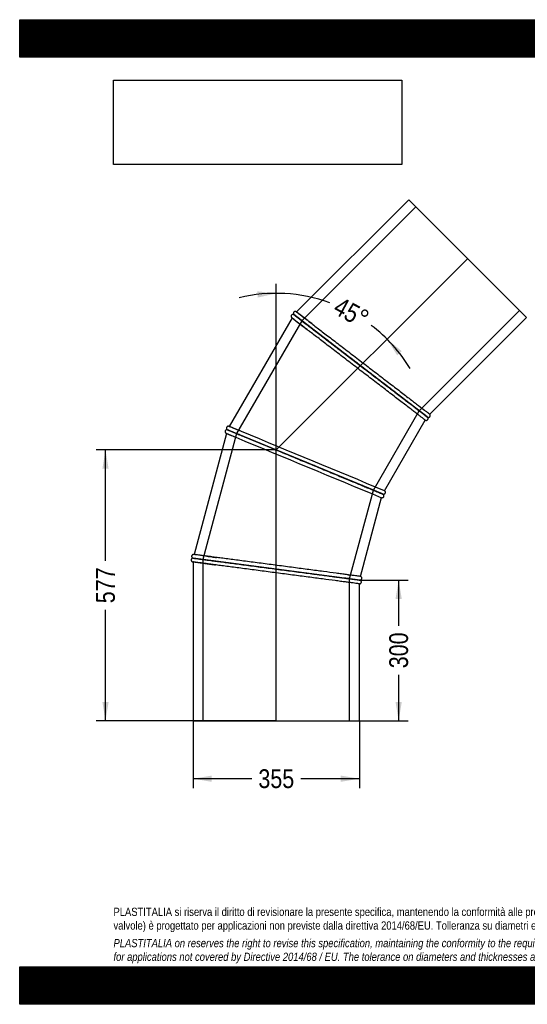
# Model space of a CAD drawing. Header units: millimetres. Extents: x 0 to 2970, y 0 to 2100.
# Tile 1 of 2: x 0 to 1082, y 0 to 2100. Entities that reach past the tile are written whole.
import ezdxf
from ezdxf.enums import TextEntityAlignment as Align
from ezdxf.lldxf.tags import DXFTag

# ---------------------------------------------------------------- set-up
doc = ezdxf.new("R2010")
doc.units = ezdxf.units.MM
doc.header["$LTSCALE"] = 10
for name, color, linetype in [('Default', 7, 'Continuous'), ('DV1_Default', 7, 'Continuous'), ('TUBO_X_GOMITO_45', 7, 'Continuous')]:
    doc.layers.add(name, color=color, linetype=linetype)
doc.styles.add('SEACAD_Arial_Narrow', font='ARIALN.TTF')
tags = doc.linetypes.add('HIDDEN2', pattern=[4.7625, 3.175, -1.5875]).pattern_tags.tags
tags[6:7] = [DXFTag(74, 4), DXFTag(75, 0), DXFTag(340, '0'), DXFTag(46, 0.0), DXFTag(50, 0.0), DXFTag(44, 0.0), DXFTag(45, 0.0)]
tags[4:5] = [DXFTag(74, 4), DXFTag(75, 0), DXFTag(340, '0'), DXFTag(46, 0.0), DXFTag(50, 0.0), DXFTag(44, 0.0), DXFTag(45, 0.0)]
tags = doc.linetypes.add('PHANTOM2', pattern=[31.75, 15.875, -3.175, 3.175, -3.175, 3.175, -3.175]).pattern_tags.tags
tags[14:15] = [DXFTag(74, 4), DXFTag(75, 0), DXFTag(340, '0'), DXFTag(46, 0.0), DXFTag(50, 0.0), DXFTag(44, 0.0), DXFTag(45, 0.0)]
tags[12:13] = [DXFTag(74, 4), DXFTag(75, 0), DXFTag(340, '0'), DXFTag(46, 0.0), DXFTag(50, 0.0), DXFTag(44, 0.0), DXFTag(45, 0.0)]
tags[10:11] = [DXFTag(74, 4), DXFTag(75, 0), DXFTag(340, '0'), DXFTag(46, 0.0), DXFTag(50, 0.0), DXFTag(44, 0.0), DXFTag(45, 0.0)]
tags[8:9] = [DXFTag(74, 4), DXFTag(75, 0), DXFTag(340, '0'), DXFTag(46, 0.0), DXFTag(50, 0.0), DXFTag(44, 0.0), DXFTag(45, 0.0)]
tags[6:7] = [DXFTag(74, 4), DXFTag(75, 0), DXFTag(340, '0'), DXFTag(46, 0.0), DXFTag(50, 0.0), DXFTag(44, 0.0), DXFTag(45, 0.0)]
tags[4:5] = [DXFTag(74, 4), DXFTag(75, 0), DXFTag(340, '0'), DXFTag(46, 0.0), DXFTag(50, 0.0), DXFTag(44, 0.0), DXFTag(45, 0.0)]
doc.dimstyles.new('Plastitalia', dxfattribs={"dimtxt": 40, "dimasz": 40, "dimexe": 20, "dimexo": 0, "dimgap": 10, "dimtad": 0, "dimdec": 0, "dimtxsty": 'SEACAD_Arial_Narrow', "dimblk1": '_SE_FILLED', "dimblk2": '_SE_FILLED', "dimsah": 1, "dimcen": 20, "dimadec": 0, "dimazin": 0, "dimtfac": 0.8, "dimtdec": 1, "dimtmove": 0, "dimatfit": 3, "dimfxl": 1, "dimtolj": 1, "dimarcsym": 0})
picture_1 = doc.add_image_def('image1.jpg', size_in_pixel=(4302, 1260))

# ---------------------------------------------------------------- blocks, each defined once
blk = doc.blocks.new('SE')
at = {"layer": 'DV1_Default', "color": 7, "linetype": 'PHANTOM2'}
for p in [(955.4, 1590.6), (547.1, 604.8)]:
    blk.add_line(p, (547.1, 1182.3), dxfattribs=at)
at = {"layer": 'TUBO_X_GOMITO_45', "color": 7, "linetype": 'Continuous'}
for p, q in [((829.9, 1716.1), (590.4, 1476.6)), ((1080.9, 1465), (829.9, 1716.1)), ((583.9, 1471.2), (584.7, 1470.8)), ((726.9, 1361.7), (584.7, 1470.9)), ((584.7, 1470.9), (584.7, 1470.9)), ((584.7, 1470.9), (726.9, 1361.7)), ((584.7, 1470.9), (584.7, 1470.9)), ((580.7, 1463.9), (447, 1232.4)), ((874.5, 1258.6), (1080.9, 1465)), ((726.9, 1361.7), (726.9, 1361.7)), ((868.8, 1252.9), (726.9, 1361.7)), ((726.9, 1361.7), (726.9, 1361.7)), ((868.8, 1252.9), (731.1, 1358.5)), ((777.8, 1095.3), (864.8, 1246)), ((868.8, 1252.9), (868.8, 1252.9)), ((442.1, 1225.5), (443, 1225.3)), ((608.6, 1156.8), (443, 1225.4)), ((443, 1225.4), (443, 1225.4)), ((443, 1225.4), (608.6, 1156.8)), ((443, 1225.4), (443, 1225.4)), ((440.9, 1217.6), (371.7, 959.3)), ((608.6, 1156.8), (608.6, 1156.8)), ((773.8, 1088.4), (608.6, 1156.8)), ((608.6, 1156.8), (608.6, 1156.8)), ((773.8, 1088.4), (613.5, 1154.8)), ((726.7, 912.6), (771.7, 1080.6)), ((773.8, 1088.3), (773.8, 1088.4)), ((547.3, 928.2), (369.6, 951.6)), ((369.6, 951.6), (369.6, 951.5)), ((547.4, 928.2), (369.6, 951.6)), ((369.6, 951.6), (369.6, 951.6)), ((369.6, 943.5), (369.6, 604.8)), ((547.4, 928.2), (547.3, 928.2)), ((724.6, 904.8), (547.4, 928.2)), ((547.4, 928.2), (547.4, 928.2)), ((724.6, 904.8), (547.4, 928.2)), ((724.6, 604.8), (724.6, 896.8)), ((369.6, 604.8), (724.6, 604.8))]:
    blk.add_line(p, q, dxfattribs=at)
at = {"layer": 'TUBO_X_GOMITO_45', "color": 7, "linetype": 'HIDDEN2'}
for p, q in [((844.8, 1701.1), (601.6, 1457.9)), ((851.9, 1265.9), (1066, 1480)), ((601.6, 1457.9), (462.6, 1217.2)), ((597.9, 1450.7), (603.1, 1446.7)), ((754.1, 1096.5), (851.9, 1265.9)), ((462.6, 1217.2), (390.7, 948.8)), ((460.9, 1209.3), (467, 1206.8)), ((703.5, 907.6), (754.1, 1096.5)), ((390.7, 948.8), (390.7, 604.8)), ((703.5, 604.8), (703.5, 907.6))]:
    blk.add_line(p, q, dxfattribs=at)
at = {"layer": 'TUBO_X_GOMITO_45', "color": 7, "linetype": 'Continuous'}
for centre, radius, start, end in [((570.6, 1450.4), 24.7, 52.0419, 57.3702), ((-3221.2, -3519.8), 6284.3, 52.41307, 52.67019), ((2762, 4285.5), 3566.5, 232.2773, 232.6302), ((4527.1, 6048.7), 6031.8, 232.41405, 232.6724), ((434.6, 1202), 24.7, 67.0419, 72.3702), ((-2027.3, -4788.3), 6509.2, 67.41356, 67.66776), ((-178650.6, -431615.4), 468436.9, 67.478102, 67.518435), ((1817.6, 4507.6), 3566.5, 247.2773, 247.6302), ((179869.3, 433928.3), 468436.9, 247.480732, 247.521898), ((3123.3, 6806.4), 6181.9, 247.41372, 247.67099), ((-460, -5496.5), 6509.2, 82.41356, 82.66776), ((791.1, 4045.5), 3130.5, 262.2445, 262.6493), ((1514.2, 7036.2), 6181.9, 262.41372, 262.67099), ((312.4, -2129.1), 3061.8, 82.2456, 82.6439)]:
    blk.add_arc(centre, radius, start, end, dxfattribs=at)
at = {"layer": 'TUBO_X_GOMITO_45', "color": 7, "linetype": 'HIDDEN2'}
for centre, radius, start, end in [((2819.8, 4360.2), 3660.9, 232.6082, 232.6321), ((-3357.8, -3698.5), 6509.2, 52.41356, 52.4458), ((-178650.6, -431615.4), 468436.9, 67.518435, 67.521898), ((179869.3, 433928.3), 468436.9, 247.478102, 247.480732), ((1854.1, 4594.8), 3660.9, 247.6082, 247.6321), ((-56.4, -4879.4), 5836.7, 82.51418, 82.62932)]:
    blk.add_arc(centre, radius, start, end, dxfattribs=at)
at = {"layer": 'TUBO_X_GOMITO_45', "color": 7, "linetype": 'Continuous'}
for points, knots in [([(583.9, 1471.2), (583.5, 1471.3), (582.9, 1471.4), (581.8, 1471.3), (580.8, 1471), (580, 1470.4), (579.4, 1469.8), (578.9, 1468.9), (578.7, 1467.9), (578.7, 1466.9), (578.9, 1466.1), (579.3, 1465.2), (579.7, 1464.8), (579.9, 1464.5)], [0, 0, 0, 0, 0.101767, 0.183454, 0.299217, 0.384734, 0.460415, 0.546466, 0.664105, 0.736485, 0.817598, 0.906207, 1, 1, 1, 1]), ([(589.6, 1477.2), (589.3, 1477.3), (588.7, 1477.6), (587.4, 1477.8), (586.2, 1477.6), (585.2, 1477), (584.5, 1476.4), (584, 1475.7), (583.7, 1474.9), (583.5, 1474), (583.6, 1473), (583.9, 1471.9), (584.4, 1471.2), (584.8, 1470.9)], [0, 0, 0, 0, 0.095069, 0.180283, 0.316281, 0.411659, 0.47699, 0.544307, 0.635368, 0.699911, 0.780944, 0.880914, 1, 1, 1, 1]), ([(726.9, 1361.7), (722.3, 1365.3), (717.7, 1368.9), (708.4, 1376), (703.8, 1379.5), (694.7, 1386.5), (690.2, 1389.9), (681.3, 1396.8), (676.9, 1400.1), (664, 1410), (655.8, 1416.4), (644.2, 1425.3), (640.4, 1428.2), (633.2, 1433.7), (629.7, 1436.4), (623.1, 1441.4), (620, 1443.8), (614.1, 1448.4), (611.3, 1450.5), (606.2, 1454.4), (603.8, 1456.2), (599.4, 1459.6), (597.4, 1461.2), (593.8, 1463.9), (592.2, 1465.1), (589.5, 1467.2), (588.4, 1468.1), (585.6, 1470.2), (584.7, 1470.9), (584.7, 1470.9)], [0, 0, 0, 0, 0.03125, 0.03125, 0.0625, 0.0625, 0.09375, 0.09375, 0.125, 0.125, 0.1875, 0.1875, 0.21875, 0.21875, 0.25, 0.25, 0.28125, 0.28125, 0.3125, 0.3125, 0.34375, 0.34375, 0.375, 0.375, 0.40625, 0.40625, 0.4375, 0.4375, 0.4996596, 0.4996596, 0.4996596, 0.4996596]), ([(584.7, 1470.9), (584.7, 1470.9), (584.7, 1470.9), (584.7, 1470.9), (584.9, 1470.7), (585.9, 1470), (586.6, 1469.4), (588.4, 1468), (589.6, 1467.1), (592.3, 1465), (593.9, 1463.8), (597.4, 1461.1), (599.4, 1459.6), (603.8, 1456.2), (606.2, 1454.3), (611.4, 1450.3), (614.2, 1448.2), (620.2, 1443.6), (623.3, 1441.2), (629.9, 1436.1), (633.4, 1433.5), (640.6, 1427.9), (644.4, 1425.1), (656, 1416.1), (664.3, 1409.8), (677.2, 1399.9), (681.6, 1396.5), (690.5, 1389.7), (694.9, 1386.3), (708.5, 1375.9), (717.6, 1368.9), (726.9, 1361.7)], [0.4996579, 0.4996579, 0.4996579, 0.4996579, 0.5, 0.5, 0.53125, 0.53125, 0.5625, 0.5625, 0.59375, 0.59375, 0.625, 0.625, 0.65625, 0.65625, 0.6875, 0.6875, 0.71875, 0.71875, 0.75, 0.75, 0.78125, 0.78125, 0.8125, 0.8125, 0.875, 0.875, 0.90625, 0.90625, 0.9375, 0.9375, 1, 1, 1, 1]), ([(864.8, 1246), (864.8, 1246), (864.5, 1246.1), (863.6, 1246.8), (862.9, 1247.4), (861.1, 1248.8), (859.9, 1249.7), (857.2, 1251.7), (855.6, 1252.9), (852.1, 1255.7), (850.1, 1257.2), (845.7, 1260.5), (843.3, 1262.4), (838.1, 1266.4), (835.3, 1268.5), (829.4, 1273), (826.3, 1275.5), (816.4, 1283), (809.1, 1288.6), (797.5, 1297.5), (793.5, 1300.6), (785.3, 1306.9), (781.1, 1310.1), (772.5, 1316.7), (768.1, 1320.1), (759.3, 1326.8), (754.8, 1330.3), (745.8, 1337.2), (741.3, 1340.7), (732.1, 1347.7), (727.5, 1351.2), (718.2, 1358.4), (713.6, 1361.9), (704.3, 1369), (699.7, 1372.5), (690.6, 1379.5), (686.1, 1383), (677.2, 1389.8), (672.8, 1393.2), (660, 1403), (651.7, 1409.4), (640.1, 1418.3), (636.4, 1421.2), (629.2, 1426.7), (625.7, 1429.4), (619.1, 1434.4), (616, 1436.8), (610.1, 1441.4), (607.3, 1443.5), (602.2, 1447.4), (599.9, 1449.2), (597.7, 1450.8)], [0, 0, 0, 0, 0.015625, 0.015625, 0.03125, 0.03125, 0.046875, 0.046875, 0.0625, 0.0625, 0.078125, 0.078125, 0.09375, 0.09375, 0.109375, 0.109375, 0.125, 0.125, 0.15625, 0.15625, 0.171875, 0.171875, 0.1875, 0.1875, 0.203125, 0.203125, 0.21875, 0.21875, 0.234375, 0.234375, 0.25, 0.25, 0.265625, 0.265625, 0.28125, 0.28125, 0.296875, 0.296875, 0.3125, 0.3125, 0.34375, 0.34375, 0.359375, 0.359375, 0.375, 0.375, 0.390625, 0.390625, 0.40625, 0.40625, 0.4215882, 0.4215882, 0.4215882, 0.4215882]), ([(612.3, 1459.7), (613, 1459.2), (613.7, 1458.7), (617, 1456.2), (619.8, 1454), (625.7, 1449.5), (628.8, 1447.1), (635.4, 1442), (638.9, 1439.4), (646.1, 1433.8), (649.8, 1431), (661.5, 1422.1), (669.7, 1415.7), (682.6, 1405.9), (687, 1402.5), (695.9, 1395.7), (700.4, 1392.2), (709.5, 1385.2), (714.1, 1381.7), (723.2, 1374.7), (727.8, 1371.1), (737, 1364.1), (741.6, 1360.6), (750.8, 1353.5), (755.4, 1350), (764.5, 1343), (769, 1339.6), (777.9, 1332.8), (782.2, 1329.4), (795.1, 1319.5), (803.4, 1313.2), (815, 1304.3), (818.7, 1301.4), (825.9, 1295.8), (829.4, 1293.2), (836, 1288.1), (839.1, 1285.7), (845, 1281.2), (847.8, 1279.1), (855.5, 1273.2), (859.9, 1269.8), (865.3, 1265.6), (866.9, 1264.4), (869.6, 1262.3), (870.8, 1261.4), (873.5, 1259.3), (874.5, 1258.6), (874.5, 1258.6)], [0.589521, 0.589521, 0.589521, 0.589521, 0.59375, 0.59375, 0.609375, 0.609375, 0.625, 0.625, 0.640625, 0.640625, 0.65625, 0.65625, 0.6875, 0.6875, 0.703125, 0.703125, 0.71875, 0.71875, 0.734375, 0.734375, 0.75, 0.75, 0.765625, 0.765625, 0.78125, 0.78125, 0.796875, 0.796875, 0.8125, 0.8125, 0.84375, 0.84375, 0.859375, 0.859375, 0.875, 0.875, 0.890625, 0.890625, 0.90625, 0.90625, 0.9375, 0.9375, 0.953125, 0.953125, 0.96875, 0.96875, 1, 1, 1, 1]), ([(847.6, 1269.2), (846.7, 1269.9), (845.7, 1270.6), (842.1, 1273.4), (839.4, 1275.5), (833.4, 1280), (830.3, 1282.5), (820.4, 1290), (813.2, 1295.6), (801.6, 1304.5), (797.6, 1307.6), (789.4, 1313.9), (785.2, 1317.1), (776.6, 1323.7), (772.2, 1327), (763.4, 1333.8), (758.9, 1337.2), (749.9, 1344.1), (745.4, 1347.6), (736.2, 1354.6), (731.6, 1358.2), (726.9, 1361.7)], [0.6756243, 0.6756243, 0.6756243, 0.6756243, 0.6875, 0.6875, 0.71875, 0.71875, 0.75, 0.75, 0.8125, 0.8125, 0.84375, 0.84375, 0.875, 0.875, 0.90625, 0.90625, 0.9375, 0.9375, 0.96875, 0.96875, 1, 1, 1, 1]), ([(726.9, 1361.7), (731.6, 1358.2), (736.2, 1354.6), (745.4, 1347.6), (750, 1344), (759.1, 1337), (763.6, 1333.6), (772.5, 1326.8), (776.9, 1323.4), (789.7, 1313.6), (797.9, 1307.2), (809.5, 1298.4), (813.3, 1295.5), (820.5, 1290), (823.9, 1287.3), (830.5, 1282.3), (833.6, 1279.9), (839.5, 1275.4), (842.2, 1273.2), (849.9, 1267.3), (854.3, 1264), (859.7, 1259.8), (861.3, 1258.6), (864, 1256.6), (865.1, 1255.7), (867.8, 1253.6), (868.8, 1252.9), (868.8, 1252.9)], [0, 0, 0, 0, 0.03125, 0.03125, 0.0625, 0.0625, 0.09375, 0.09375, 0.125, 0.125, 0.1875, 0.1875, 0.21875, 0.21875, 0.25, 0.25, 0.28125, 0.28125, 0.3125, 0.3125, 0.375, 0.375, 0.40625, 0.40625, 0.4375, 0.4375, 0.4996159, 0.4996159, 0.4996159, 0.4996159]), ([(870.1, 1251.6), (870, 1251.7), (869.8, 1251.9), (868.6, 1252.9), (867, 1254.2), (865.2, 1255.6), (863.3, 1257), (861.5, 1258.4), (859.7, 1259.8), (857.8, 1261.2), (855.8, 1262.8), (852.4, 1265.4), (847.4, 1269.3), (840.1, 1274.9), (831.8, 1281.2), (822.8, 1288.1), (813, 1295.6), (802.6, 1303.6), (791.5, 1312.1), (780, 1321), (768, 1330.1), (755.7, 1339.6), (743.3, 1349.1), (733.5, 1356.6), (728.6, 1360.4), (727.4, 1361.3)], [0, 0, 0, 0, 0.048196, 0.091636, 0.130337, 0.164312, 0.193573, 0.218128, 0.239635, 0.261302, 0.283211, 0.305361, 0.361703, 0.41839, 0.475079, 0.531771, 0.588465, 0.645162, 0.701862, 0.758563, 0.815267, 0.871971, 0.928678, 0.985383, 1, 1, 1, 1]), ([(864.7, 1246), (865.1, 1245.8), (865.9, 1245.4), (867.2, 1245.4), (868.3, 1245.7), (869.2, 1246.2), (870, 1247), (870.6, 1248.1), (870.8, 1249.3), (870.7, 1250.5), (870.3, 1251.2), (870.1, 1251.6)], [0, 0, 0, 0, 0.138019, 0.257344, 0.353882, 0.437817, 0.543627, 0.659236, 0.788572, 0.881375, 1, 1, 1, 1]), ([(869.6, 1252.3), (869.9, 1252.2), (870.5, 1251.9), (871.7, 1251.7), (872.8, 1251.9), (873.8, 1252.4), (874.4, 1252.9), (875, 1253.5), (875.4, 1254.4), (875.6, 1255.4), (875.6, 1256.4), (875.3, 1257.6), (874.7, 1258.3), (874.4, 1258.6)], [0, 0, 0, 0, 0.096032, 0.178526, 0.303685, 0.3868, 0.443164, 0.510361, 0.615242, 0.687581, 0.775891, 0.880803, 1, 1, 1, 1]), ([(442.1, 1225.5), (441.7, 1225.5), (441.1, 1225.5), (440, 1225.1), (439.2, 1224.5), (438.6, 1223.7), (438.2, 1222.9), (437.9, 1222), (437.9, 1221), (438.2, 1220), (438.6, 1219.2), (439.2, 1218.5), (439.7, 1218.2), (440, 1218)], [0, 0, 0, 0, 0.101767, 0.183454, 0.299217, 0.384734, 0.460415, 0.546466, 0.664105, 0.736485, 0.817598, 0.906207, 1, 1, 1, 1]), ([(446.1, 1232.7), (445.7, 1232.8), (445, 1232.9), (443.8, 1232.8), (442.7, 1232.2), (441.8, 1231.4), (441.4, 1230.7), (441.1, 1229.8), (440.9, 1229), (441, 1228.1), (441.3, 1227.1), (442, 1226.1), (442.6, 1225.7), (443, 1225.4)], [0, 0, 0, 0, 0.095069, 0.180283, 0.316281, 0.411659, 0.47699, 0.544307, 0.635368, 0.699911, 0.780944, 0.880914, 1, 1, 1, 1]), ([(443, 1225.4), (443, 1225.4), (443, 1225.4), (443, 1225.4), (443.3, 1225.3), (444.4, 1224.9), (445.2, 1224.5), (447.3, 1223.6), (448.7, 1223.1), (451.8, 1221.7), (453.7, 1221), (457.8, 1219.3), (460.1, 1218.3), (465.2, 1216.2), (468.1, 1215), (474.1, 1212.5), (477.4, 1211.2), (484.3, 1208.3), (488, 1206.8), (495.7, 1203.6), (499.7, 1201.9), (508.1, 1198.4), (512.5, 1196.6), (526, 1191), (535.7, 1187), (550.7, 1180.8), (555.8, 1178.6), (566.1, 1174.4), (571.4, 1172.2), (587.1, 1165.7), (597.8, 1161.3), (608.6, 1156.8)], [0.4996579, 0.4996579, 0.4996579, 0.4996579, 0.5, 0.5, 0.53125, 0.53125, 0.5625, 0.5625, 0.59375, 0.59375, 0.625, 0.625, 0.65625, 0.65625, 0.6875, 0.6875, 0.71875, 0.71875, 0.75, 0.75, 0.78125, 0.78125, 0.8125, 0.8125, 0.875, 0.875, 0.90625, 0.90625, 0.9375, 0.9375, 1, 1, 1, 1]), ([(443, 1225.4), (443, 1225.4), (443, 1225.4), (443, 1225.4), (443.2, 1225.2), (444.3, 1224.8), (445.1, 1224.5), (447.3, 1223.6), (448.6, 1223), (451.8, 1221.7), (453.7, 1220.9), (457.8, 1219.2), (460.1, 1218.3), (465.2, 1216.1), (468, 1215), (474.1, 1212.5), (477.4, 1211.1), (484.3, 1208.3), (488, 1206.7), (495.7, 1203.5), (499.7, 1201.9), (508.1, 1198.4), (512.5, 1196.6), (526, 1191), (535.7, 1187), (550.7, 1180.8), (555.8, 1178.6), (566.1, 1174.4), (571.4, 1172.2), (587.1, 1165.7), (597.8, 1161.3), (608.6, 1156.8)], [0.4996579, 0.4996579, 0.4996579, 0.4996579, 0.5, 0.5, 0.53125, 0.53125, 0.5625, 0.5625, 0.59375, 0.59375, 0.625, 0.625, 0.65625, 0.65625, 0.6875, 0.6875, 0.71875, 0.71875, 0.75, 0.75, 0.78125, 0.78125, 0.8125, 0.8125, 0.875, 0.875, 0.90625, 0.90625, 0.9375, 0.9375, 1, 1, 1, 1]), ([(608.6, 1156.8), (614, 1154.5), (619.4, 1152.3), (630.1, 1147.9), (635.5, 1145.6), (646.1, 1141.3), (651.3, 1139.1), (661.7, 1134.8), (666.8, 1132.7), (681.7, 1126.5), (691.3, 1122.5), (704.8, 1116.9), (709.2, 1115.1), (717.5, 1111.7), (721.6, 1110), (729.2, 1106.8), (732.9, 1105.3), (739.7, 1102.5), (742.9, 1101.2), (746.8, 1099.5), (747.7, 1099.2), (748.6, 1098.8)], [0, 0, 0, 0, 0.03125, 0.03125, 0.0625, 0.0625, 0.09375, 0.09375, 0.125, 0.125, 0.1875, 0.1875, 0.21875, 0.21875, 0.25, 0.25, 0.28125, 0.28125, 0.3125, 0.3125, 0.3222842, 0.3222842, 0.3222842, 0.3222842]), ([(608.6, 1156.8), (614, 1154.5), (619.4, 1152.3), (630.1, 1147.9), (635.5, 1145.6), (646.1, 1141.3), (651.3, 1139.1), (661.6, 1134.8), (666.7, 1132.7), (681.7, 1126.5), (691.3, 1122.5), (704.8, 1116.9), (709.1, 1115.1), (717.5, 1111.7), (721.5, 1110), (729.2, 1106.8), (732.8, 1105.3), (739.7, 1102.5), (742.9, 1101.1), (751.8, 1097.4), (756.9, 1095.3), (763.2, 1092.7), (765, 1092), (768.2, 1090.6), (769.5, 1090.1), (772.7, 1088.8), (773.8, 1088.3), (773.8, 1088.3)], [0, 0, 0, 0, 0.03125, 0.03125, 0.0625, 0.0625, 0.09375, 0.09375, 0.125, 0.125, 0.1875, 0.1875, 0.21875, 0.21875, 0.25, 0.25, 0.28125, 0.28125, 0.3125, 0.3125, 0.375, 0.375, 0.40625, 0.40625, 0.4375, 0.4375, 0.4996159, 0.4996159, 0.4996159, 0.4996159]), ([(775.4, 1087.4), (775.3, 1087.5), (775, 1087.7), (773.6, 1088.3), (771.7, 1089.1), (769.6, 1090), (767.4, 1090.9), (765.3, 1091.8), (763.2, 1092.7), (761, 1093.6), (758.7, 1094.6), (754.8, 1096.2), (748.9, 1098.6), (740.3, 1102.1), (730.8, 1106.1), (720.3, 1110.5), (708.9, 1115.2), (696.7, 1120.2), (683.8, 1125.6), (670.4, 1131.1), (656.5, 1136.9), (642.1, 1142.8), (627.7, 1148.8), (616.3, 1153.5), (610.5, 1155.9), (609.1, 1156.5)], [0, 0, 0, 0, 0.048196, 0.091636, 0.130337, 0.164312, 0.193573, 0.218128, 0.239635, 0.261302, 0.283211, 0.305361, 0.361703, 0.41839, 0.475079, 0.531771, 0.588465, 0.645162, 0.701862, 0.758563, 0.815267, 0.871971, 0.928678, 0.985383, 1, 1, 1, 1]), ([(774.7, 1088), (775.1, 1087.9), (775.7, 1087.8), (776.9, 1088), (778, 1088.4), (778.7, 1089.1), (779.2, 1089.8), (779.6, 1090.6), (779.8, 1091.5), (779.8, 1092.5), (779.5, 1093.5), (778.8, 1094.6), (778.1, 1095.1), (777.7, 1095.4)], [0, 0, 0, 0, 0.096032, 0.178526, 0.303685, 0.3868, 0.443164, 0.510361, 0.615242, 0.687581, 0.775891, 0.880803, 1, 1, 1, 1]), ([(771.6, 1080.6), (772.1, 1080.5), (773, 1080.4), (774.2, 1080.7), (775.2, 1081.3), (775.9, 1082), (776.5, 1082.9), (776.8, 1084.2), (776.7, 1085.4), (776.2, 1086.5), (775.7, 1087.1), (775.4, 1087.4)], [0, 0, 0, 0, 0.138019, 0.257344, 0.353882, 0.437817, 0.543627, 0.659236, 0.788572, 0.881375, 1, 1, 1, 1]), ([(369.7, 951.5), (369.3, 951.5), (368.6, 951.5), (367.5, 951), (366.6, 950.3), (366, 949.4), (365.7, 948.7), (365.6, 947.8), (365.6, 946.8), (365.9, 945.9), (366.5, 945), (367.4, 944.1), (368.2, 943.8), (368.6, 943.7)], [0, 0, 0, 0, 0.096032, 0.178526, 0.303685, 0.3868, 0.443164, 0.510361, 0.615242, 0.687581, 0.775891, 0.880803, 1, 1, 1, 1]), ([(370.7, 959.5), (370.3, 959.5), (369.7, 959.4), (368.5, 958.9), (367.5, 958.1), (366.9, 957.1), (366.7, 956.3), (366.6, 955.4), (366.7, 954.5), (367, 953.7), (367.6, 952.9), (368.4, 952), (369.2, 951.8), (369.7, 951.6)], [0, 0, 0, 0, 0.095069, 0.180283, 0.316281, 0.411659, 0.47699, 0.544307, 0.635368, 0.699911, 0.780944, 0.880914, 1, 1, 1, 1]), ([(369.6, 951.6), (369.6, 951.6), (369.6, 951.6), (369.6, 951.6), (369.9, 951.6), (371.1, 951.4), (371.9, 951.3), (374.3, 951), (375.7, 950.8), (379.1, 950.4), (381.1, 950.1), (385.5, 949.5), (388, 949.2), (393.5, 948.5), (396.5, 948.1), (403, 947.2), (406.5, 946.7), (413.9, 945.8), (417.9, 945.2), (426.1, 944.1), (430.5, 943.6), (439.5, 942.4), (444.2, 941.8), (458.7, 939.8), (469.1, 938.5), (485.2, 936.4), (490.7, 935.6), (501.8, 934.2), (507.4, 933.4), (524.3, 931.2), (535.7, 929.7), (547.4, 928.2)], [0.4996579, 0.4996579, 0.4996579, 0.4996579, 0.5, 0.5, 0.53125, 0.53125, 0.5625, 0.5625, 0.59375, 0.59375, 0.625, 0.625, 0.65625, 0.65625, 0.6875, 0.6875, 0.71875, 0.71875, 0.75, 0.75, 0.78125, 0.78125, 0.8125, 0.8125, 0.875, 0.875, 0.90625, 0.90625, 0.9375, 0.9375, 1, 1, 1, 1]), ([(369.6, 951.5), (369.6, 951.5), (369.6, 951.5), (369.6, 951.5), (369.9, 951.5), (371.1, 951.3), (371.9, 951.2), (374.2, 950.9), (375.7, 950.7), (379.1, 950.3), (381.1, 950), (385.5, 949.5), (388, 949.1), (393.5, 948.4), (396.5, 948), (403, 947.2), (406.5, 946.7), (413.9, 945.7), (417.9, 945.2), (426.1, 944.1), (430.5, 943.5), (439.5, 942.4), (444.2, 941.7), (458.7, 939.8), (469.1, 938.5), (485.2, 936.4), (490.7, 935.6), (501.8, 934.2), (507.4, 933.4), (524.3, 931.2), (535.7, 929.7), (547.3, 928.2)], [0.4996595, 0.4996595, 0.4996595, 0.4996595, 0.5, 0.5, 0.53125, 0.53125, 0.5625, 0.5625, 0.59375, 0.59375, 0.625, 0.625, 0.65625, 0.65625, 0.6875, 0.6875, 0.71875, 0.71875, 0.75, 0.75, 0.78125, 0.78125, 0.8125, 0.8125, 0.875, 0.875, 0.90625, 0.90625, 0.9375, 0.9375, 1, 1, 1, 1]), ([(726.7, 912.6), (726.7, 912.6), (726.4, 912.6), (725.2, 912.8), (724.4, 912.9), (722.1, 913.2), (720.6, 913.4), (717.2, 913.8), (715.3, 914.1), (710.9, 914.7), (708.4, 915), (702.9, 915.7), (699.9, 916.1), (693.4, 917), (689.9, 917.4), (682.5, 918.4), (678.6, 918.9), (666.2, 920.6), (657.2, 921.8), (642.7, 923.7), (637.7, 924.3), (627.4, 925.7), (622.2, 926.4), (611.4, 927.8), (605.9, 928.5), (594.9, 930), (589.3, 930.7), (578.1, 932.2), (572.4, 932.9), (560.9, 934.5), (555.1, 935.2), (543.5, 936.7), (537.8, 937.5), (526.2, 939), (520.5, 939.8), (509.1, 941.3), (503.5, 942), (492.4, 943.5), (486.9, 944.2), (470.8, 946.3), (460.5, 947.7), (446, 949.6), (441.3, 950.2), (432.3, 951.4), (428, 951.9), (419.7, 953), (415.8, 953.5), (408.4, 954.5), (405, 955), (401.1, 955.5), (400.4, 955.6), (399.7, 955.7)], [0, 0, 0, 0, 0.015625, 0.015625, 0.03125, 0.03125, 0.046875, 0.046875, 0.0625, 0.0625, 0.078125, 0.078125, 0.09375, 0.09375, 0.109375, 0.109375, 0.125, 0.125, 0.15625, 0.15625, 0.171875, 0.171875, 0.1875, 0.1875, 0.203125, 0.203125, 0.21875, 0.21875, 0.234375, 0.234375, 0.25, 0.25, 0.265625, 0.265625, 0.28125, 0.28125, 0.296875, 0.296875, 0.3125, 0.3125, 0.34375, 0.34375, 0.359375, 0.359375, 0.375, 0.375, 0.390625, 0.390625, 0.40625, 0.40625, 0.40959, 0.40959, 0.40959, 0.40959]), ([(724.6, 896.8), (724.6, 896.8), (724.3, 896.8), (723.1, 897), (722.3, 897.1), (720, 897.4), (718.6, 897.6), (715.2, 898), (713.2, 898.3), (708.8, 898.9), (706.3, 899.2), (700.8, 899.9), (697.8, 900.3), (691.3, 901.2), (687.9, 901.6), (680.5, 902.6), (676.5, 903.1), (664.2, 904.7), (655.1, 905.9), (640.6, 907.8), (635.6, 908.5), (625.3, 909.8), (620.1, 910.5), (609.4, 911.9), (603.9, 912.7), (592.8, 914.1), (587.3, 914.9), (576, 916.3), (570.3, 917.1), (558.9, 918.6), (553.1, 919.3), (541.5, 920.9), (535.7, 921.6), (524.2, 923.2), (518.4, 923.9), (507, 925.4), (501.4, 926.2), (490.3, 927.6), (484.8, 928.3), (468.7, 930.5), (458.4, 931.8), (443.9, 933.7), (439.2, 934.4), (430.2, 935.5), (425.9, 936.1), (417.7, 937.2), (413.7, 937.7), (406.4, 938.7), (402.9, 939.1), (396.6, 940), (393.7, 940.4), (391, 940.7)], [0, 0, 0, 0, 0.015625, 0.015625, 0.03125, 0.03125, 0.046875, 0.046875, 0.0625, 0.0625, 0.078125, 0.078125, 0.09375, 0.09375, 0.109375, 0.109375, 0.125, 0.125, 0.15625, 0.15625, 0.171875, 0.171875, 0.1875, 0.1875, 0.203125, 0.203125, 0.21875, 0.21875, 0.234375, 0.234375, 0.25, 0.25, 0.265625, 0.265625, 0.28125, 0.28125, 0.296875, 0.296875, 0.3125, 0.3125, 0.34375, 0.34375, 0.359375, 0.359375, 0.375, 0.375, 0.390625, 0.390625, 0.40625, 0.40625, 0.421413, 0.421413, 0.421413, 0.421413]), ([(547.4, 928.2), (553.2, 927.4), (558.9, 926.6), (570.5, 925.1), (576.2, 924.4), (587.6, 922.9), (593.2, 922.1), (604.3, 920.7), (609.8, 920), (625.8, 917.8), (636.1, 916.5), (650.6, 914.6), (655.3, 914), (664.2, 912.8), (668.5, 912.2), (676.8, 911.1), (680.7, 910.6), (688, 909.6), (691.5, 909.2), (696.3, 908.5), (697.9, 908.3), (699.4, 908.1)], [0, 0, 0, 0, 0.03125, 0.03125, 0.0625, 0.0625, 0.09375, 0.09375, 0.125, 0.125, 0.1875, 0.1875, 0.21875, 0.21875, 0.25, 0.25, 0.28125, 0.28125, 0.3125, 0.3125, 0.3285748, 0.3285748, 0.3285748, 0.3285748]), ([(547.4, 928.2), (553.2, 927.4), (558.9, 926.6), (570.5, 925.1), (576.2, 924.4), (587.6, 922.9), (593.2, 922.1), (604.3, 920.7), (609.8, 920), (625.8, 917.9), (636.1, 916.5), (650.6, 914.6), (655.3, 914), (664.3, 912.8), (668.6, 912.2), (676.8, 911.2), (680.7, 910.6), (688, 909.7), (691.5, 909.2), (695.7, 908.7), (696.7, 908.5), (697.6, 908.4)], [0, 0, 0, 0, 0.03125, 0.03125, 0.0625, 0.0625, 0.09375, 0.09375, 0.125, 0.125, 0.1875, 0.1875, 0.21875, 0.21875, 0.25, 0.25, 0.28125, 0.28125, 0.3125, 0.3125, 0.3222842, 0.3222842, 0.3222842, 0.3222842]), ([(724.5, 896.8), (724.9, 896.8), (725.6, 896.9), (726.7, 897.3), (727.7, 898.2), (728.3, 899.2), (728.5, 900), (728.6, 900.9), (728.5, 901.8), (728.2, 902.6), (727.7, 903.4), (726.8, 904.2), (726, 904.5), (725.6, 904.7)], [0, 0, 0, 0, 0.095069, 0.180283, 0.316281, 0.411659, 0.47699, 0.544307, 0.635368, 0.699911, 0.780944, 0.880914, 1, 1, 1, 1]), ([(725.6, 904.7), (726, 904.8), (726.6, 904.8), (727.7, 905.3), (728.6, 906), (729.2, 906.9), (729.5, 907.6), (729.7, 908.5), (729.6, 909.4), (729.3, 910.4), (728.8, 911.3), (727.8, 912.2), (727.1, 912.5), (726.6, 912.6)], [0, 0, 0, 0, 0.096032, 0.178526, 0.303685, 0.3868, 0.443164, 0.510361, 0.615242, 0.687581, 0.775891, 0.880803, 1, 1, 1, 1])]:
    blk.add_open_spline(points, degree=3, knots=knots, dxfattribs=at)
at = {"layer": 'TUBO_X_GOMITO_45', "color": 7, "linetype": 'HIDDEN2'}
for points in [[(590.2, 1476.7), (590.3, 1476.7), (590.4, 1476.6), (590.5, 1476.5)], [(580.8, 1463.9), (580.7, 1463.9), (580.6, 1464), (580.4, 1464.1)], [(733.4, 1356.8), (731.2, 1358.4), (729.1, 1360.1), (726.9, 1361.7)], [(809.5, 1298.3), (807.2, 1300.1), (804.9, 1301.9), (802.5, 1303.7)], [(847.2, 1269.5), (848.3, 1268.7), (849.3, 1267.9), (850.3, 1267.1)], [(869, 1252.8), (868.9, 1252.8), (868.8, 1252.9), (868.7, 1253)], [(868.7, 1252.9), (868.7, 1252.9), (868.7, 1252.9), (868.8, 1252.9)], [(446.8, 1232.5), (446.9, 1232.4), (447, 1232.4), (447.1, 1232.3)], [(441, 1217.6), (440.9, 1217.6), (440.7, 1217.7), (440.6, 1217.7)], [(470, 1214.1), (468.6, 1214.7), (467.3, 1215.3), (466, 1215.8)], [(608.6, 1156.8), (607.7, 1157.1), (606.8, 1157.5), (605.9, 1157.9)], [(616.1, 1153.7), (613.6, 1154.7), (611.1, 1155.7), (608.6, 1156.8)], [(752.3, 1097.3), (751.3, 1097.7), (750.2, 1098.1), (749.1, 1098.6)], [(774, 1088.3), (773.9, 1088.3), (773.8, 1088.4), (773.7, 1088.4)], [(371.4, 959.4), (371.6, 959.4), (371.7, 959.3), (371.8, 959.3)], [(369.7, 943.5), (369.6, 943.5), (369.5, 943.5), (369.3, 943.6)], [(390.6, 940.8), (390.8, 940.7), (391, 940.7), (391.2, 940.7)], [(701.5, 907.9), (700.4, 908), (699.3, 908.2), (698.2, 908.3)], [(700.1, 916.1), (702.3, 915.8), (704.4, 915.5), (706.3, 915.3)], [(724.8, 904.8), (724.7, 904.8), (724.6, 904.9), (724.5, 904.9)], [(724.5, 904.8), (724.6, 904.8), (724.7, 904.8), (724.9, 904.8)]]:
    blk.add_open_spline(points, degree=3, dxfattribs=at)
for points, knots in [([(590.4, 1476.6), (590.4, 1476.6), (590.6, 1476.4), (591.5, 1475.7), (592.2, 1475.2), (594.1, 1473.7), (595.2, 1472.9), (597.9, 1470.8), (599.5, 1469.6), (603, 1466.9), (605, 1465.3), (608.8, 1462.4), (610.5, 1461.1), (612.3, 1459.7)], [0.5000254, 0.5000254, 0.5000254, 0.5000254, 0.515625, 0.515625, 0.53125, 0.53125, 0.546875, 0.546875, 0.5625, 0.5625, 0.578125, 0.578125, 0.58952104, 0.58952104, 0.58952104, 0.58952104]), ([(597.7, 1450.8), (597.7, 1450.9), (597.7, 1450.9), (595.4, 1452.6), (593.4, 1454.2), (589.8, 1456.9), (588.2, 1458.1), (585.5, 1460.2), (584.4, 1461.1), (581.6, 1463.2), (580.7, 1463.9), (580.7, 1463.9)], [0.42158822, 0.42158822, 0.42158822, 0.42158822, 0.421875, 0.421875, 0.4375, 0.4375, 0.453125, 0.453125, 0.46875, 0.46875, 0.49995771, 0.49995771, 0.49995771, 0.49995771]), ([(595, 1452.9), (595.8, 1452.3), (596.7, 1451.7), (597.8, 1450.8), (598, 1450.6), (598.2, 1450.5)], [0.571884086, 0.571884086, 0.571884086, 0.571884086, 0.578125, 0.578125, 0.579760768, 0.579760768, 0.579760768, 0.579760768]), ([(628.7, 1447.2), (626.7, 1448.7), (624.7, 1450.3), (619.8, 1454), (617.1, 1456.1), (613.1, 1459.2), (611.7, 1460.2), (610.4, 1461.2)], [0.38049228, 0.38049228, 0.38049228, 0.38049228, 0.390625, 0.390625, 0.40625, 0.40625, 0.4148357, 0.4148357, 0.4148357, 0.4148357]), ([(603.5, 1446.4), (603.9, 1446.1), (604.3, 1445.8), (607.3, 1443.5), (610.1, 1441.3), (615, 1437.6), (616.9, 1436.1), (619, 1434.5)], [0.59135413, 0.59135413, 0.59135413, 0.59135413, 0.59375, 0.59375, 0.609375, 0.609375, 0.61941517, 0.61941517, 0.61941517, 0.61941517]), ([(827.2, 1284.8), (827.1, 1284.8), (827, 1284.9), (826.2, 1285.5), (825.5, 1286.1), (824.7, 1286.7)], [0.749158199, 0.749158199, 0.749158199, 0.749158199, 0.75, 0.75, 0.757069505, 0.757069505, 0.757069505, 0.757069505]), ([(868.6, 1253.1), (868.7, 1253), (868.8, 1252.9), (868.8, 1252.9), (868.6, 1253.1), (867.6, 1253.8), (866.9, 1254.4), (865.1, 1255.8), (863.9, 1256.7), (861.2, 1258.7), (859.7, 1259.9), (856.1, 1262.7), (854.1, 1264.2), (850.6, 1266.9), (849.1, 1268), (847.6, 1269.2)], [0.48308, 0.48308, 0.48308, 0.48308, 0.5, 0.5, 0.53125, 0.53125, 0.5625, 0.5625, 0.59375, 0.59375, 0.625, 0.625, 0.65625, 0.65625, 0.6756243, 0.6756243, 0.6756243, 0.6756243]), ([(446.8, 1223.8), (446.6, 1223.9), (446.3, 1224), (445.8, 1224.2), (445.4, 1224.3), (445.1, 1224.5)], [0.43144159, 0.43144159, 0.43144159, 0.43144159, 0.4375, 0.4375, 0.44855076, 0.44855076, 0.44855076, 0.44855076]), ([(748.6, 1098.8), (753.4, 1096.8), (757.6, 1095.1), (763.2, 1092.8), (765.1, 1092), (768.2, 1090.7), (769.6, 1090.1), (772.7, 1088.8), (773.8, 1088.4), (773.8, 1088.4)], [0.3222842, 0.3222842, 0.3222842, 0.3222842, 0.375, 0.375, 0.40625, 0.40625, 0.4375, 0.4375, 0.4997446, 0.4997446, 0.4997446, 0.4997446]), ([(399.7, 955.7), (397.3, 956), (395, 956.3), (390.1, 956.9), (387.6, 957.2), (383.1, 957.8), (381.1, 958.1), (377.7, 958.5), (376.3, 958.7), (372.8, 959.2), (371.7, 959.3), (371.7, 959.3)], [0.40958996, 0.40958996, 0.40958996, 0.40958996, 0.421875, 0.421875, 0.4375, 0.4375, 0.453125, 0.453125, 0.46875, 0.46875, 0.49995932, 0.49995932, 0.49995932, 0.49995932]), ([(399.1, 955.7), (399.9, 955.6), (400.8, 955.5), (405, 955), (408.4, 954.5), (414.5, 953.7), (417, 953.4), (419.6, 953)], [0.5894439, 0.5894439, 0.5894439, 0.5894439, 0.59375, 0.59375, 0.609375, 0.609375, 0.61941714, 0.61941714, 0.61941714, 0.61941714]), ([(391, 940.7), (391, 940.7), (390.9, 940.7), (388, 941.1), (385.5, 941.4), (381, 942), (379.1, 942.3), (375.6, 942.7), (374.2, 942.9), (370.8, 943.4), (369.6, 943.5), (369.6, 943.5), (369.6, 943.5), (369.6, 943.5)], [0.42141303, 0.42141303, 0.42141303, 0.42141303, 0.421875, 0.421875, 0.4375, 0.4375, 0.453125, 0.453125, 0.46875, 0.46875, 0.5, 0.5, 0.5000254, 0.5000254, 0.5000254, 0.5000254]), ([(394.6, 940.2), (396.2, 940), (397.9, 939.8), (402.8, 939.2), (406.3, 938.7), (412.4, 937.9), (414.9, 937.6), (417.5, 937.2)], [0.58547577, 0.58547577, 0.58547577, 0.58547577, 0.59375, 0.59375, 0.609375, 0.609375, 0.61949799, 0.61949799, 0.61949799, 0.61949799]), ([(704.6, 907.5), (704.2, 907.5), (703.9, 907.5), (700.8, 907.9), (697.8, 908.3), (693.7, 908.9), (692.9, 909), (692, 909.1)], [0.65232695, 0.65232695, 0.65232695, 0.65232695, 0.65625, 0.65625, 0.6875, 0.6875, 0.69558095, 0.69558095, 0.69558095, 0.69558095]), ([(697.6, 908.4), (702.8, 907.7), (707.3, 907.2), (713.3, 906.4), (715.2, 906.1), (718.6, 905.7), (720.1, 905.5), (723.5, 905), (724.6, 904.9), (724.6, 904.9)], [0.3222842, 0.3222842, 0.3222842, 0.3222842, 0.375, 0.375, 0.40625, 0.40625, 0.4375, 0.4375, 0.4997446, 0.4997446, 0.4997446, 0.4997446]), ([(699.4, 908.1), (703.8, 907.5), (707.7, 907), (713.3, 906.3), (715.2, 906), (718.6, 905.6), (720.1, 905.4), (723.5, 905), (724.6, 904.8), (724.6, 904.8)], [0.3285748, 0.3285748, 0.3285748, 0.3285748, 0.375, 0.375, 0.40625, 0.40625, 0.4375, 0.4375, 0.4997419, 0.4997419, 0.4997419, 0.4997419])]:
    blk.add_open_spline(points, degree=3, knots=knots, dxfattribs=at)
at = {"layer": 'TUBO_X_GOMITO_45', "color": 7, "linetype": 'Continuous'}
for points in [[(868.8, 1252.9), (869.3, 1252.5), (869.8, 1252.1), (870.1, 1251.6)], [(773.8, 1088.3), (774.4, 1088.2), (775, 1087.8), (775.4, 1087.4)]]:
    blk.add_open_spline(points, degree=3, dxfattribs=at)
blk = doc.blocks.new('DMBLK125')
at = {"layer": 'Default', "linetype": 'Continuous'}
for points in [[(409.6, 474.5), (409.6, 487.8), (369.6, 481.2)], [(684.6, 474.5), (724.6, 481.2), (684.6, 487.8)]]:
    blk.add_hatch(color=7, dxfattribs=at).paths.add_polyline_path(points)
at = {"layer": 'Default', "color": 7, "linetype": 'Continuous'}
for p, q in [((369.6, 604.8), (369.6, 461.2)), ((724.6, 604.8), (724.6, 461.2)), ((494.9, 481.2), (369.6, 481.2)), ((724.6, 481.2), (599.3, 481.2))]:
    blk.add_line(p, q, dxfattribs=at)
at = {"layer": 'Default', "color": 7, "linetype": 'Continuous', "style": 'SEACAD_Arial_Narrow'}
blk.add_text('355', height=40, dxfattribs=at).set_placement((508.9, 501.2), align=Align.TOP_LEFT)
blk = doc.blocks.new('_SE_FILLED')
at = {"color": 0}
blk.add_line((0, 0), (-1, 0), dxfattribs=at)
blk.add_solid([(0, 0), (-1, -0.1665), (-1, 0.1665), (0, 0)], dxfattribs=at)
blk = doc.blocks.new('DMBLK126')
at = {"layer": 'Default', "linetype": 'Continuous'}
for points in [[(176.3, 1142.3), (189.6, 1142.3), (182.9, 1182.3)], [(176.3, 644.8), (182.9, 604.8), (189.6, 644.8)]]:
    blk.add_hatch(color=7, dxfattribs=at).paths.add_polyline_path(points)
at = {"layer": 'Default', "color": 7, "linetype": 'Continuous'}
for p, q in [((547.1, 1182.3), (162.9, 1182.3)), ((182.9, 945.7), (182.9, 1182.3)), ((182.9, 604.8), (182.9, 841.4)), ((547.1, 604.8), (162.9, 604.8))]:
    blk.add_line(p, q, dxfattribs=at)
at = {"layer": 'Default', "color": 7, "linetype": 'Continuous', "style": 'SEACAD_Arial_Narrow'}
blk.add_text('577', height=40, rotation=90, dxfattribs=at).set_placement((162.9, 855.4), align=Align.TOP_LEFT)
blk = doc.blocks.new('DMBLK127')
at = {"layer": 'Default', "linetype": 'Continuous'}
for points in [[(507.6, 1507.3), (547.1, 1516.3), (506.8, 1520.6)], [(814.8, 1393), (783.3, 1418.5), (804.9, 1384.1)]]:
    blk.add_hatch(color=7, dxfattribs=at).paths.add_polyline_path(points)
at = {"layer": 'Default', "color": 7, "linetype": 'Continuous'}
blk.add_line((547.1, 1182.3), (547.1, 1536.3), dxfattribs=at)
for start, end in [(70.0446, 103.7211), (31.2789, 52.7024)]:
    blk.add_arc((547.1, 1182.3), 334.1, start, end, dxfattribs=at)
at = {"layer": 'Default', "color": 7, "linetype": 'Continuous', "style": 'SEACAD_Arial_Narrow'}
blk.add_text('45°', height=40, rotation=331.3735, dxfattribs=at).set_placement((684.8, 1510.5), align=Align.TOP_LEFT)
blk = doc.blocks.new('DMBLK128')
at = {"layer": 'Default', "linetype": 'Continuous'}
for points in [[(814.7, 864.8), (808, 904.8), (801.4, 864.8)], [(814.7, 644.8), (801.4, 644.8), (808, 604.8)]]:
    blk.add_hatch(color=7, dxfattribs=at).paths.add_polyline_path(points)
at = {"layer": 'Default', "color": 7, "linetype": 'Continuous'}
for p, q in [((724.6, 904.8), (828, 904.8)), ((808, 904.8), (808, 807)), ((808, 702.7), (808, 604.8)), ((724.6, 604.8), (828, 604.8))]:
    blk.add_line(p, q, dxfattribs=at)
at = {"layer": 'Default', "color": 7, "linetype": 'Continuous', "style": 'SEACAD_Arial_Narrow'}
blk.add_text('300', height=40, rotation=90, dxfattribs=at).set_placement((788, 716.7), align=Align.TOP_LEFT)

msp = doc.modelspace()

# ---------------------------------------------------------------- hatches: boundary and pattern name
at = {"layer": 'Default', "linetype": 'Continuous'}
h = msp.add_hatch(dxfattribs=at)
h.set_pattern_fill('LINE', scale=0.629921, angle=45, style=0)
h.paths.add_polyline_path([(2970, 2020), (2970, 2100), (0, 2100), (0, 2020)])
for points in [[(2970, 2020), (2970, 2100), (0, 2100), (0, 2020)], [(2970, 0), (2970, 80), (0, 80), (0, 0)]]:
    msp.add_hatch(color=7, dxfattribs=at).paths.add_polyline_path(points)
h = msp.add_hatch(dxfattribs=at)
h.set_pattern_fill('LINE', scale=0.629921, angle=45, style=0)
h.paths.add_polyline_path([(2970, 0), (2970, 80), (0, 80), (0, 0)])

# ---------------------------------------------------------------- linework, layer by layer
at = {"layer": 'Default', "color": 7, "linetype": 'Continuous'}
for p, q in [((0, 2100), (2970, 2100)), ((0, 2020), (0, 2100)), ((2970, 2020), (0, 2020)), ((0, 80), (2970, 80)), ((0, 0), (0, 80)), ((2970, 0), (0, 0))]:
    msp.add_line(p, q, dxfattribs=at)

# ---------------------------------------------------------------- block references
at = {"layer": 'Default'}
msp.add_blockref('SE', (0, 0), dxfattribs=at)

# ---------------------------------------------------------------- texts
at = {"layer": 'Default', "insert": (200, 206), "char_height": 17.5, "width": 2570, "attachment_point": 1}
msp.add_mtext("{\\fArial Narrow|b0||i0||c0|p34;\\C7;\\H17.5;\\W1.;PLASTITALIA si riserva il diritto di revisionare la presente specifica, mantenendo la conformità alle prescrizioni del prodotto, senza alcun preavviso. In caso di assegnazione d'ordine si riserva di compiere una più dettagliata analisi tecnico/qualitativa. Il presente prodotto (ad esclusione delle \\P}{\\fArial Narrow|b0||i0||c0|p34;\\C7;\\H17.5;\\W1.;valvole) è progettato per applicazioni non previste dalla direttiva 2014/68/EU. Tolleranza su diametri e spessori come da normative se applicabile, su lunghezze ±5%, su angoli ±2°, se non diversamente specificato.\\P}{\\fArial Narrow|b0||i0||c0|p34;\\C7;\\H5.;\\W1.;   \\P}{\\fArial Narrow|b0||i1||c0|p34;\\C7;\\H17.5;\\W1.;PLASTITALIA on reserves the right to revise this specification, maintaining the conformity to the requirements of the product, without any notice. In case of assignation of order on will reserve to make a more detailed analysis technical/qualitative. This product (excluding valves) is designed \\P}{\\fArial Narrow|b0||i1||c0|p34;\\C7;\\H17.5;\\W1.;for applications not covered by Directive 2014/68 / EU. The tolerance on diameters and thicknesses as the standards if applicable, on lengths ± 5%, on angles ± 2 °, unless otherwise indicated.\\P}", dxfattribs=at)

# ---------------------------------------------------------------- dimensions: what is measured, and where the dimension line sits
at = {"layer": 'Default', "color": 7, "linetype": 'Continuous'}
dim = msp.add_angular_dim_2l(base=(674.9, 1490.9), line1=((547.1, 1182.3), (955.4, 1590.6)), line2=((547.1, 1182.3), (547.1, 604.8)), text='\\A1;<>', dimstyle='Plastitalia', override={"dimadec": 1}, dxfattribs=at)
dim.commit()
dim.dimension.update_dxf_attribs({"geometry": 'DMBLK127', "text_midpoint": (707.1, 1475.5), "dimtype": 162})
for base, p1, p2, angle, picture, middle in [((182.9234, 604.8396), (547.0938, 604.8396), (547.0938, 1182.2577), 90, 'DMBLK126', (182.9234, 893.5486)), ((808, 904.8), (724.6, 904.8), (724.6, 604.8), 270, 'DMBLK128', (808, 754.8)), ((724.6, 481.2), (724.6, 604.8), (369.6, 604.8), 180, 'DMBLK125', (547.1, 481.2))]:
    dim = msp.add_linear_dim(base=base, p1=p1, p2=p2, angle=angle, text='\\A1;<>', dimstyle='Plastitalia', dxfattribs=at)
    dim.commit()
    dim.dimension.update_dxf_attribs({"geometry": picture, "text_midpoint": middle, "dimtype": 161})

# ---------------------------------------------------------------- pictures from other files: only their frames are drawn
image = msp.add_image(picture_1, insert=(200, 1791), size_in_units=(614.6, 180))
image.dxf.flags = 7

doc.saveas('drawing.dxf')
